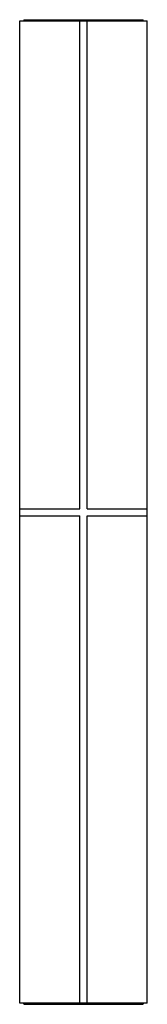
# Paper-space layout '_Bottom' of a CAD drawing. Header units: millimetres. Extents: x -91 to 91, y -702 to 702.
import ezdxf

# ---------------------------------------------------------------- set-up
doc = ezdxf.new("R2010")
doc.units = ezdxf.units.MM

psp = doc.layouts.new('_Bottom')

# ---------------------------------------------------------------- linework, layer by layer
at = {"color": 7, "linetype": 'Continuous', "lineweight": 25}
for p, q in [((-85, 701.5), (-85, 700)), ((-85, 701.5), (85, 701.5)), ((-72.2, 701.5), (-72.2, 700)), ((85, 700), (85, 701.5)), ((-90.9, -700), (-90.9, 700)), ((-90.9, 700), (90.9, 700)), ((-90.8, 4.5), (-90.8, 700)), ((-90.7, 4.5), (-90.7, 700)), ((-86, 700), (-86, 700)), ((-86, 700), (86, 700)), ((-84.7, 700), (-84.7, 700)), ((-80.8, 700), (-80.8, 700)), ((-76.8, 700), (-76.8, 700)), ((-18.2, 700), (-18.2, 700)), ((-14.9, 700), (-14.9, 700)), ((-5, 4.5), (-5, 700)), ((5, 4.5), (5, 700)), ((14.9, 700), (14.9, 700)), ((18.2, 700), (18.2, 700)), ((76.8, 700), (76.8, 700)), ((84.7, 700), (84.7, 700)), ((86, 700), (86, 700)), ((90.7, 4.5), (90.7, 700)), ((90.8, 4.5), (90.8, 700)), ((90.9, -700), (90.9, 700)), ((-90.8, 4.5), (-5, 4.5)), ((5, 4.5), (90.8, 4.5)), ((-90.8, -5.5), (-5, -5.5)), ((-90.8, -700), (-90.8, -5.5)), ((-90.7, -700), (-90.7, -5.5)), ((-5, -700), (-5, -5.5)), ((5, -5.5), (90.8, -5.5)), ((5, -700), (5, -5.5)), ((90.7, -700), (90.7, -5.5)), ((90.8, -700), (90.8, -5.5)), ((90.9, -700), (-90.9, -700)), ((-86, -700), (-86, -700)), ((-86, -700), (86, -700)), ((-85, -700), (-85, -701.5)), ((-85, -701.5), (85, -701.5)), ((-84.7, -700), (-84.7, -700)), ((-80.8, -700), (-80.8, -700)), ((-76.8, -700), (-76.8, -700)), ((-72.2, -700), (-72.2, -701.5)), ((-18.2, -700), (-18.2, -700)), ((-14.9, -700), (-14.9, -700)), ((14.9, -700), (14.9, -700)), ((18.2, -700), (18.2, -700)), ((76.8, -700), (76.8, -700)), ((84.7, -700), (84.7, -700)), ((85, -701.5), (85, -700)), ((86, -700), (86, -700))]:
    psp.add_line(p, q, dxfattribs=at)

doc.saveas('drawing.dxf')
